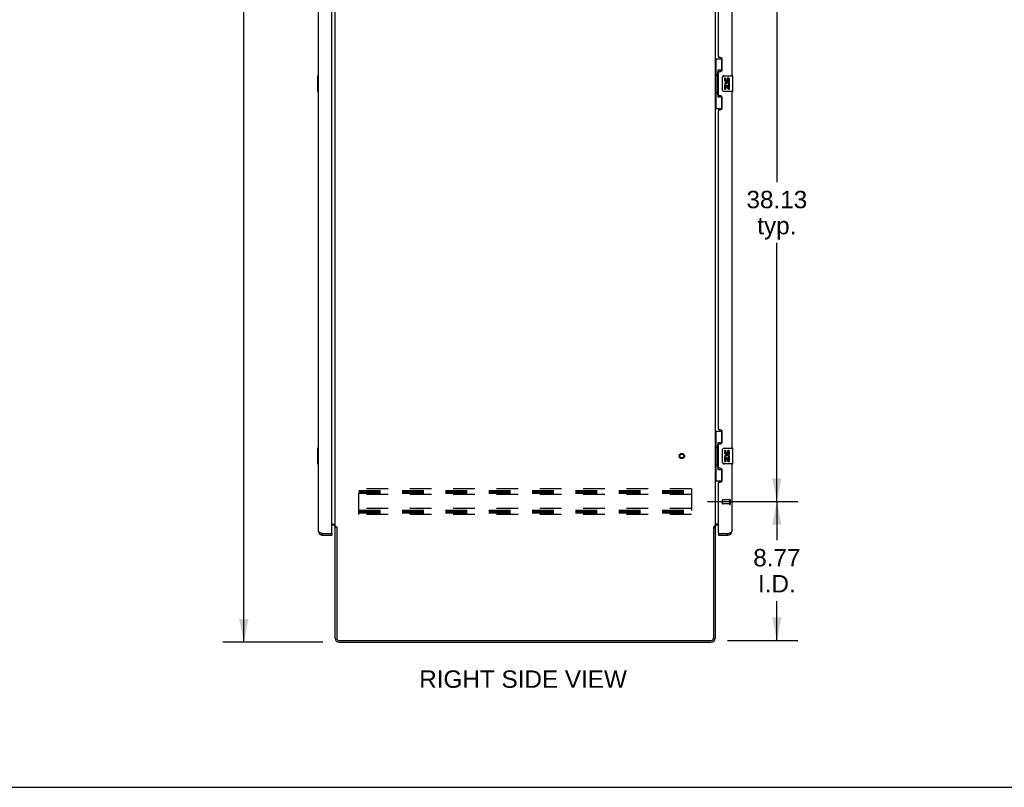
# Model space of a CAD drawing. Header units: inches. Extents: x 0 to 249, y 0 to 161.
# Tile 14 of 20: x 124 to 187, y 0 to 48. Entities that reach past the tile are written whole.
import ezdxf

# ---------------------------------------------------------------- set-up
doc = ezdxf.new("R2010")
doc.units = ezdxf.units.IN
doc.header["$LTSCALE"] = 13.679749
doc.header["$MEASUREMENT"] = 0
doc.linetypes.add('HIDDEN', pattern=[0.2, 0.1, -0.1])
doc.layers.get('0').update_dxf_attribs({"linetype": 'CONTINUOUS'})
for name, color, linetype in [('02___PRT_ALL_AXES', 7, 'CONTINUOUS'), ('DEFAULT_2', 8, 'HIDDEN'), ('DIMENSIONS', 7, 'CONTINUOUS')]:
    doc.layers.add(name, color=color, linetype=linetype)
doc.styles.get("Standard").update_dxf_attribs({"font": 'arial.ttf'})
doc.dimstyles.new('DIMSTYLE_1', dxfattribs={"dimtxt": 1.097306, "dimasz": 1.463075, "dimexe": 0.09, "dimexo": 0.07, "dimgap": 0.0375, "dimtad": 0, "dimtih": 1, "dimtoh": 1, "dimzin": 4, "dimdsep": 46, "dimtxsty": 'Standard', "dimblk": '_FILLED', "dimblk1": '_FILLED', "dimblk2": '_FILLED', "dimcen": 0.09, "dimazin": 1, "dimtfac": 1, "dimtdec": 3, "dimtofl": 0, "dimtmove": 0, "dimatfit": 3, "dimldrblk": '_FILLED', "dimfxl": 1, "dimtolj": 1, "dimtzin": 4, "dimarcsym": 0})

# ---------------------------------------------------------------- blocks, each defined once
blk = doc.blocks.new('_FILLED')
at = {"color": 0, "linetype": 'ByBlock'}
blk.add_solid([(0, 0), (-1, 0.2), (-1, -0.2)], dxfattribs=at)
blk = doc.blocks.new('*D6')
at = {"layer": 'DIMENSIONS', "color": 2, "linetype": 'Continuous'}
for p, q in [((143.502, 99.154), (137.199, 99.154)), ((138.516, 99.154), (138.516, 55.251)), ((138.516, 9.154), (138.516, 53.057)), ((143.502, 9.154), (137.199, 9.154))]:
    blk.add_line(p, q, dxfattribs=at)
at = {"layer": 'DIMENSIONS', "color": 2, "linetype": 'Continuous', "xscale": 1.4630747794, "yscale": 1.4630747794, "zscale": 1.4630747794}
for p, rotation in [((138.516, 99.154), 90), ((138.516, 9.154), 270)]:
    blk.add_blockref('_FILLED', p, dxfattribs=dict(at, rotation=rotation))
at = {"layer": 'DIMENSIONS', "color": 2, "linetype": 'Continuous', "insert": (138.516, 54.703), "char_height": 1.0973, "width": 3.83445, "attachment_point": 2, "line_spacing_factor": 0.9}
blk.add_mtext('90.00', dxfattribs=at)
blk = doc.blocks.new('*D11')
at = {"layer": 'DIMENSIONS', "color": 2, "linetype": 'Continuous'}
for p, q in [((167.804, 56.154), (173.495, 56.154)), ((172.178, 56.154), (172.178, 38.189)), ((172.178, 18.029), (172.178, 34.348)), ((167.804, 18.029), (173.495, 18.029))]:
    blk.add_line(p, q, dxfattribs=at)
at = {"layer": 'DIMENSIONS', "color": 2, "linetype": 'Continuous', "xscale": 1.4630747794, "yscale": 1.4630747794, "zscale": 1.4630747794}
for p, rotation in [((172.178, 56.154), 90), ((172.178, 18.029), 270)]:
    blk.add_blockref('_FILLED', p, dxfattribs=dict(at, rotation=rotation))
at = {"layer": 'DIMENSIONS', "color": 2, "linetype": 'Continuous', "insert": (172.178, 37.64), "char_height": 1.0973, "width": 3.83445, "attachment_point": 2, "line_spacing_factor": 0.9}
blk.add_mtext('38.13\\Ptyp.', dxfattribs=at)
blk = doc.blocks.new('*D12')
at = {"layer": 'DIMENSIONS', "color": 2, "linetype": 'Continuous'}
for p, q in [((167.804, 18.029), (173.495, 18.029)), ((172.178, 18.029), (172.178, 15.588)), ((172.178, 9.258), (172.178, 11.748)), ((169.058, 9.258), (173.495, 9.258))]:
    blk.add_line(p, q, dxfattribs=at)
at = {"layer": 'DIMENSIONS', "color": 2, "linetype": 'Continuous', "xscale": 1.4630747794, "yscale": 1.4630747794, "zscale": 1.4630747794}
for p, rotation in [((172.178, 18.029), 90), ((172.178, 9.258), 270)]:
    blk.add_blockref('_FILLED', p, dxfattribs=dict(at, rotation=rotation))
at = {"layer": 'DIMENSIONS', "color": 2, "linetype": 'Continuous', "insert": (172.178, 15.04), "char_height": 1.0973, "width": 2.9819, "attachment_point": 2, "line_spacing_factor": 0.9}
blk.add_mtext('8.77\\PI.D.', dxfattribs=at)

msp = doc.modelspace()

# ---------------------------------------------------------------- linework, layer by layer
at = {"color": 3, "linetype": 'Continuous'}
for p, q in [((143.222, 16.151), (143.222, 96.158)), ((144.076, 16.028), (144.076, 96.28)), ((144.28, 16.447), (144.28, 95.862)), ((168.28, 95.862), (168.28, 16.447)), ((169.338, 67.404), (169.338, 44.904)), ((168.484, 46.112), (168.484, 66.197)), ((168.604, 46.052), (168.544, 46.052)), ((168.734, 45.302), (168.734, 45.922)), ((168.484, 43.697), (168.484, 45.112)), ((168.544, 45.172), (168.604, 45.172)), ((168.604, 43.637), (168.544, 43.637)), ((169.338, 43.904), (169.338, 21.404)), ((168.734, 42.887), (168.734, 43.507)), ((168.484, 22.612), (168.484, 42.697)), ((168.544, 42.757), (168.604, 42.757)), ((168.604, 22.552), (168.544, 22.552)), ((168.734, 21.802), (168.734, 22.422)), ((168.484, 20.197), (168.484, 21.612)), ((168.544, 21.672), (168.604, 21.672)), ((168.604, 20.137), (168.544, 20.137)), ((168.734, 19.387), (168.734, 20.007)), ((169.338, 20.404), (169.338, 16.151)), ((168.484, 16.028), (168.484, 19.197)), ((168.544, 19.257), (168.604, 19.257)), ((144.076, 16.602), (144.28, 16.602)), ((144.138, 16.55), (144.076, 16.55)), ((144.28, 16.447), (144.355, 16.447)), ((144.28, 9.401), (144.28, 16.408)), ((144.371, 16.428), (144.373, 16.424)), ((144.384, 16.406), (144.384, 9.401)), ((168.176, 16.406), (168.176, 9.401)), ((168.28, 16.447), (168.206, 16.447)), ((168.484, 16.602), (168.28, 16.602)), ((168.28, 16.408), (168.28, 9.401)), ((168.484, 16.55), (168.423, 16.55)), ((143.469, 16.008), (144.056, 16.008)), ((143.469, 15.904), (144.076, 15.904)), ((168.484, 15.904), (169.092, 15.904)), ((168.504, 16.008), (169.092, 16.008)), ((169.092, 16.008), (169.124, 16.02)), ((144.527, 9.258), (168.034, 9.258)), ((144.527, 9.154), (168.034, 9.154))]:
    msp.add_line(p, q, dxfattribs=at)
at = {"color": 7, "linetype": 'Continuous'}
for p, q in [((168.28, 45.979), (168.721, 45.979)), ((168.319, 45.979), (168.319, 44.954)), ((168.684, 45.979), (168.684, 45.199)), ((143.162, 44.889), (143.162, 43.919)), ((143.222, 44.904), (143.177, 44.904)), ((143.209, 44.804), (143.209, 44.004)), ((168.297, 44.954), (168.42, 44.954)), ((168.297, 44.954), (168.297, 43.854)), ((168.42, 44.984), (168.42, 45.005)), ((168.42, 43.854), (168.42, 44.954)), ((168.684, 45.244), (168.457, 45.244)), ((168.457, 45.244), (168.457, 43.564)), ((168.743, 44.004), (168.743, 44.804)), ((168.843, 44.904), (169.383, 44.904)), ((169.398, 43.919), (169.398, 44.889)), ((143.177, 43.904), (143.222, 43.904)), ((168.297, 43.854), (168.42, 43.854)), ((168.319, 43.854), (168.319, 42.829)), ((168.42, 43.803), (168.42, 43.824)), ((168.457, 43.564), (168.684, 43.564)), ((168.684, 43.609), (168.684, 42.829)), ((169.383, 43.904), (168.843, 43.904)), ((168.28, 42.829), (168.721, 42.829)), ((168.28, 22.479), (168.721, 22.479)), ((168.319, 22.479), (168.319, 21.454)), ((168.684, 22.479), (168.684, 21.699)), ((143.162, 21.389), (143.162, 20.419)), ((143.222, 21.404), (143.177, 21.404)), ((143.209, 21.304), (143.209, 20.504)), ((168.297, 21.454), (168.42, 21.454)), ((168.297, 21.454), (168.297, 20.354)), ((168.42, 21.484), (168.42, 21.505)), ((168.42, 20.354), (168.42, 21.454)), ((168.684, 21.744), (168.457, 21.744)), ((168.457, 21.744), (168.457, 20.064)), ((168.743, 20.504), (168.743, 21.304)), ((168.843, 21.404), (169.383, 21.404)), ((169.398, 20.419), (169.398, 21.389)), ((143.177, 20.404), (143.222, 20.404)), ((168.297, 20.354), (168.42, 20.354)), ((168.319, 20.354), (168.319, 19.329)), ((168.42, 20.303), (168.42, 20.324)), ((168.457, 20.064), (168.684, 20.064)), ((168.684, 20.109), (168.684, 19.329)), ((169.383, 20.404), (168.843, 20.404)), ((168.28, 19.329), (168.721, 19.329)), ((144.384, 16.395), (144.28, 16.395)), ((168.176, 16.395), (168.28, 16.395)), ((143.469, 15.904), (143.469, 16.008)), ((144.056, 16.008), (144.076, 16.008)), ((144.076, 16.008), (144.076, 15.904)), ((168.484, 16.008), (168.504, 16.008)), ((168.484, 16.008), (168.484, 15.904)), ((169.092, 15.904), (169.092, 16.008)), ((0, 0), (248.723, 0))]:
    msp.add_line(p, q, dxfattribs=at)
for points in [[(143.207, 44.84), (143.208, 44.835), (143.208, 44.829), (143.208, 44.823), (143.209, 44.817), (143.209, 44.81), (143.209, 44.804)], [(168.457, 45.22), (168.457, 45.217), (168.458, 45.213), (168.459, 45.209), (168.46, 45.205), (168.462, 45.2), (168.464, 45.195), (168.466, 45.19), (168.469, 45.184), (168.472, 45.177), (168.476, 45.17), (168.481, 45.163), (168.485, 45.155), (168.491, 45.147), (168.493, 45.143)], [(168.743, 44.804), (168.743, 44.81), (168.744, 44.817), (168.745, 44.823), (168.746, 44.829), (168.748, 44.835), (168.75, 44.84)], [(143.209, 44.004), (143.209, 43.998), (143.209, 43.992), (143.208, 43.985), (143.208, 43.979), (143.208, 43.974), (143.207, 43.968)], [(168.493, 43.665), (168.491, 43.662), (168.485, 43.653), (168.481, 43.645), (168.476, 43.638), (168.472, 43.631), (168.469, 43.625), (168.466, 43.619), (168.464, 43.613), (168.462, 43.608), (168.46, 43.603), (168.459, 43.599), (168.458, 43.595), (168.457, 43.591), (168.457, 43.588)], [(168.75, 43.968), (168.748, 43.974), (168.746, 43.979), (168.745, 43.985), (168.744, 43.992), (168.743, 43.998), (168.743, 44.004)], [(143.207, 21.34), (143.208, 21.335), (143.208, 21.329), (143.208, 21.323), (143.209, 21.317), (143.209, 21.31), (143.209, 21.304)], [(168.457, 21.72), (168.457, 21.717), (168.458, 21.713), (168.459, 21.709), (168.46, 21.705), (168.462, 21.7), (168.464, 21.695), (168.466, 21.69), (168.469, 21.684), (168.472, 21.677), (168.476, 21.67), (168.481, 21.663), (168.485, 21.655), (168.491, 21.647), (168.493, 21.643)], [(168.743, 21.304), (168.743, 21.31), (168.744, 21.317), (168.745, 21.323), (168.746, 21.329), (168.748, 21.335), (168.75, 21.34)], [(143.209, 20.504), (143.209, 20.498), (143.209, 20.492), (143.208, 20.485), (143.208, 20.479), (143.208, 20.474), (143.207, 20.468)], [(168.493, 20.165), (168.491, 20.162), (168.485, 20.153), (168.481, 20.145), (168.476, 20.138), (168.472, 20.131), (168.469, 20.125), (168.466, 20.119), (168.464, 20.113), (168.462, 20.108), (168.46, 20.103), (168.459, 20.099), (168.458, 20.095), (168.457, 20.091), (168.457, 20.088)], [(168.75, 20.468), (168.748, 20.474), (168.746, 20.479), (168.745, 20.485), (168.744, 20.492), (168.743, 20.498), (168.743, 20.504)]]:
    msp.add_lwpolyline(points, dxfattribs=at)
at = {"color": 3, "linetype": 'Continuous'}
for points in [[(144.355, 16.447), (144.357, 16.445), (144.358, 16.443), (144.36, 16.442), (144.362, 16.44), (144.363, 16.439), (144.364, 16.437), (144.366, 16.436), (144.367, 16.435), (144.367, 16.433), (144.368, 16.432), (144.369, 16.431), (144.37, 16.429), (144.371, 16.428)], [(144.373, 16.424), (144.374, 16.422), (144.375, 16.421), (144.376, 16.419), (144.377, 16.417), (144.378, 16.415), (144.379, 16.414), (144.38, 16.412), (144.381, 16.41), (144.383, 16.408), (144.384, 16.406)], [(168.19, 16.428), (168.187, 16.424), (168.187, 16.422), (168.186, 16.421), (168.185, 16.419), (168.184, 16.417), (168.183, 16.415), (168.181, 16.414), (168.18, 16.412), (168.179, 16.41), (168.178, 16.408), (168.176, 16.406)], [(168.206, 16.447), (168.204, 16.445), (168.202, 16.443), (168.2, 16.442), (168.199, 16.44), (168.197, 16.439), (168.196, 16.437), (168.195, 16.436), (168.194, 16.435), (168.193, 16.433), (168.192, 16.432), (168.191, 16.431), (168.19, 16.429), (168.19, 16.428)], [(143.469, 16.008), (143.436, 16.02), (143.42, 16.026), (143.405, 16.032), (143.389, 16.038), (143.374, 16.044), (143.36, 16.05), (143.345, 16.056), (143.332, 16.062), (143.319, 16.067), (143.306, 16.073), (143.294, 16.079), (143.283, 16.085), (143.273, 16.091), (143.264, 16.097), (143.255, 16.103), (143.248, 16.109), (143.241, 16.115), (143.235, 16.121), (143.23, 16.127), (143.227, 16.133), (143.224, 16.139), (143.223, 16.145), (143.222, 16.151)], [(169.124, 16.02), (169.14, 16.026), (169.155, 16.032), (169.171, 16.038), (169.186, 16.044), (169.201, 16.05), (169.215, 16.056), (169.229, 16.062), (169.242, 16.067), (169.254, 16.073), (169.266, 16.079), (169.277, 16.085), (169.287, 16.091), (169.297, 16.097), (169.305, 16.103), (169.313, 16.109), (169.319, 16.115), (169.325, 16.121), (169.33, 16.127), (169.333, 16.133), (169.336, 16.139), (169.338, 16.145), (169.338, 16.151)]]:
    msp.add_lwpolyline(points, dxfattribs=at)
for centre, radius, start, end in [((168.544, 46.112), 0.06, 180, 270), ((168.604, 45.922), 0.13, 0, 90), ((168.544, 45.112), 0.06, 90, 180), ((168.604, 45.302), 0.13, 270, 360), ((168.544, 43.697), 0.06, 180, 270), ((168.604, 43.507), 0.13, 0, 90), ((168.544, 42.697), 0.06, 90, 180), ((168.604, 42.887), 0.13, 270, 360), ((168.544, 22.612), 0.06, 180, 270), ((168.604, 22.422), 0.13, 0, 90), ((168.604, 21.802), 0.13, 270, 360), ((168.544, 21.612), 0.06, 90, 180), ((168.544, 20.197), 0.06, 180, 270), ((168.604, 20.007), 0.13, 0, 90), ((168.604, 19.387), 0.13, 270, 360), ((168.544, 19.197), 0.06, 90, 180), ((144.138, 16.408), 0.142, 0, 90), ((168.423, 16.408), 0.142, 90, 180), ((143.469, 16.151), 0.246, 180, 270), ((144.056, 16.028), 0.02, 270, 360), ((168.504, 16.028), 0.02, 180, 270), ((169.092, 16.151), 0.246, 270, 360), ((144.527, 9.401), 0.246, 180, 270), ((144.527, 9.401), 0.143, 180, 270), ((168.034, 9.401), 0.246, 270, 360), ((168.034, 9.401), 0.142, 270, 360)]:
    msp.add_arc(centre, radius, start, end, dxfattribs=at)
at = {"color": 7, "linetype": 'Continuous'}
for centre, radius, start, end in [((143.177, 44.889), 0.015, 90, 180), ((143.207, 44.889), 0.015, 0, 90), ((168.843, 44.804), 0.1, 90, 158.79459), ((169.383, 44.889), 0.015, 0, 90), ((143.177, 43.919), 0.015, 180, 270), ((143.207, 43.919), 0.015, 270, 360), ((168.843, 44.004), 0.1, 201.20502, 270), ((169.383, 43.919), 0.015, 270, 360), ((143.177, 21.389), 0.015, 90, 180), ((143.207, 21.389), 0.015, 0, 90), ((168.843, 21.304), 0.1, 90, 158.79459), ((169.383, 21.389), 0.015, 0, 90), ((143.177, 20.419), 0.015, 180, 270), ((143.207, 20.419), 0.015, 270, 360), ((168.843, 20.504), 0.1, 201.20502, 270), ((169.383, 20.419), 0.015, 270, 360), ((143.469, 16.151), 0.142, 228.66126, 270), ((143.386, 16.294), 0.26, 270, 272.59366), ((169.092, 16.151), 0.142, 270, 311.33874), ((169.174, 16.294), 0.26, 267.38818, 270)]:
    msp.add_arc(centre, radius, start, end, dxfattribs=at)
for centre, start_param, end_param in [((168.524, 44.995), 0.699287, 1.51401), ((168.524, 44.995), -4.655602, -3.84088), ((168.524, 43.814), 0.699287, 1.51401), ((168.524, 43.814), -4.655602, -3.84088), ((168.524, 21.495), 0.699287, 1.51401), ((168.524, 21.495), -4.655602, -3.84088), ((168.524, 20.314), 0.699287, 1.51401), ((168.524, 20.314), -4.655602, -3.84088)]:
    msp.add_ellipse(centre, major_axis=(0, 0.18), ratio=0.579493, start_param=start_param, end_param=end_param, dxfattribs=at)
at = {"layer": '02___PRT_ALL_AXES', "color": 7, "linetype": 'Continuous'}
for p, q in [((168.944, 44.75), (168.881, 44.75)), ((168.881, 44.75), (168.881, 44.614)), ((168.899, 44.289), (168.881, 44.289)), ((168.881, 44.289), (168.881, 44.058)), ((168.933, 44.289), (168.961, 44.308)), ((168.933, 44.289), (169.195, 44.289)), ((168.944, 44.614), (168.944, 44.75)), ((168.944, 44.226), (169.009, 44.226)), ((168.944, 44.058), (168.944, 44.226)), ((169.009, 44.676), (169.009, 44.607)), ((169.009, 44.226), (169.009, 44.09)), ((169.069, 44.614), (169.069, 44.656)), ((169.069, 44.226), (169.132, 44.226)), ((169.069, 44.09), (169.069, 44.226)), ((169.124, 44.325), (169.182, 44.3)), ((169.132, 44.656), (169.132, 44.519)), ((169.132, 44.519), (169.195, 44.519)), ((169.132, 44.226), (169.132, 44.058)), ((169.195, 44.519), (169.195, 44.656)), ((169.195, 44.058), (169.195, 44.289)), ((168.881, 44.058), (168.944, 44.058)), ((169.009, 44.09), (169.069, 44.09)), ((169.132, 44.058), (169.195, 44.058)), ((168.944, 21.25), (168.881, 21.25)), ((168.881, 21.25), (168.881, 21.114)), ((168.944, 21.114), (168.944, 21.25)), ((169.009, 21.176), (169.009, 21.107)), ((169.069, 21.114), (169.069, 21.156)), ((169.132, 21.156), (169.132, 21.019)), ((169.195, 21.019), (169.195, 21.156)), ((168.899, 20.789), (168.881, 20.789)), ((168.881, 20.789), (168.881, 20.558)), ((168.881, 20.558), (168.944, 20.558)), ((168.933, 20.789), (168.961, 20.808)), ((168.933, 20.789), (169.195, 20.789)), ((168.944, 20.726), (169.009, 20.726)), ((168.944, 20.558), (168.944, 20.726)), ((169.009, 20.726), (169.009, 20.59)), ((169.009, 20.59), (169.069, 20.59)), ((169.069, 20.726), (169.132, 20.726)), ((169.069, 20.59), (169.069, 20.726)), ((169.124, 20.825), (169.182, 20.8)), ((169.132, 21.019), (169.195, 21.019)), ((169.132, 20.726), (169.132, 20.558)), ((169.132, 20.558), (169.195, 20.558)), ((169.195, 20.558), (169.195, 20.789))]:
    msp.add_line(p, q, dxfattribs=at)
at = {"layer": '02___PRT_ALL_AXES', "color": 8, "linetype": 'HIDDEN'}
for p, q in [((169.191, 18.132), (168.744, 18.132)), ((169.191, 18.132), (169.191, 17.884)), ((169.191, 17.884), (168.744, 17.884))]:
    msp.add_line(p, q, dxfattribs=at)
msp.add_circle((166.176, 20.904), 0.124, dxfattribs=at)
at = {"layer": '02___PRT_ALL_AXES', "color": 7, "linetype": 'Continuous'}
for centre, radius, start, end in [((169.035, 44.362), 0.154, 161.41988, 206.19629), ((168.975, 44.614), 0.0943, 180, 360), ((169.038, 44.362), 0.157, 336.59665, 161.87913), ((169.038, 44.362), 0.157, 205.73705, 207.8532), ((168.975, 44.614), 0.0314, 180, 261.22946), ((169.038, 44.362), 0.0943, 336.59665, 215.11217), ((168.974, 44.618), 0.0362, 263.42855, 341.76278), ((169.101, 44.656), 0.0943, 68.69989, 167.43379), ((169.101, 44.656), 0.0314, 0, 180.04847), ((169.101, 44.656), 0.0943, 0, 68.67039), ((169.101, 21.156), 0.0943, 68.69989, 167.43379), ((169.101, 21.156), 0.0314, 0, 180.04847), ((169.101, 21.156), 0.0943, 0, 68.67039), ((169.035, 20.862), 0.154, 161.41988, 206.19629), ((168.975, 21.114), 0.0943, 180, 360), ((169.038, 20.862), 0.157, 336.59665, 161.87913), ((169.038, 20.862), 0.157, 205.73705, 207.8532), ((168.975, 21.114), 0.0314, 180, 261.22946), ((169.038, 20.862), 0.0943, 336.59665, 215.11217), ((168.974, 21.118), 0.0362, 263.42855, 341.76278)]:
    msp.add_arc(centre, radius, start, end, dxfattribs=at)
at = {"layer": 'DEFAULT_2', "color": 8, "linetype": 'HIDDEN'}
for p, q in [((166.78, 18.842), (145.78, 18.842)), ((145.78, 17.217), (145.78, 18.842)), ((145.78, 18.738), (166.78, 18.738)), ((166.78, 18.842), (166.78, 17.217)), ((145.78, 18.648), (166.78, 18.648)), ((145.78, 18.571), (166.78, 18.571)), ((166.78, 18.467), (145.78, 18.467)), ((168.734, 18.122), (168.734, 17.894)), ((169.191, 18.15), (169.191, 17.866)), ((169.234, 18.15), (169.234, 17.866)), ((166.78, 17.592), (145.78, 17.592)), ((145.78, 17.488), (166.78, 17.488)), ((145.78, 17.398), (166.78, 17.398)), ((145.78, 17.321), (166.78, 17.321)), ((166.78, 17.217), (145.78, 17.217))]:
    msp.add_line(p, q, dxfattribs=at)
for radius in [0.164, 0.124]:
    msp.add_circle((166.176, 20.904), radius, dxfattribs=at)
for centre, radius, start, end in [((168.744, 18.122), 0.01, 90, 180), ((169.213, 18.15), 0.0215, 0, 180), ((168.744, 17.894), 0.01, 180, 270), ((169.213, 17.866), 0.0215, 180, 360)]:
    msp.add_arc(centre, radius, start, end, dxfattribs=at)

# ---------------------------------------------------------------- texts
at = {"layer": 'DIMENSIONS', "color": 2, "linetype": 'Continuous', "insert": (156.151, 7.376), "char_height": 1.09731, "width": 13.08609, "attachment_point": 2, "line_spacing_factor": 0.9}
msp.add_mtext('RIGHT SIDE VIEW', dxfattribs=at)

# ---------------------------------------------------------------- dimensions: what is measured, and where the dimension line sits
at = {"layer": 'DIMENSIONS', "color": 2, "linetype": 'Continuous'}
dim = msp.add_linear_dim(base=(138.516, 9.154), p1=(143.572, 99.154), p2=(143.572, 9.154), angle=270, dimstyle='DIMSTYLE_1', dxfattribs=at)
dim.commit()
dim.dimension.update_dxf_attribs({"geometry": '*D6', "text_midpoint": (138.511, 54.148), "dimtype": 160})
for base, p1, p2, angle, text, picture, middle in [((172.178427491, 18.029111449), (167.734233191, 56.154111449), (167.734233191, 18.029111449), 270, '<>\\Ptyp.', '*D11', (172.178427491, 36.268631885)), ((172.178, 18.029), (168.988, 9.258), (167.734, 18.029), 90, '<>\\PI.D.', '*D12', (172.178, 13.668))]:
    dim = msp.add_linear_dim(base=base, p1=p1, p2=p2, angle=angle, text=text, dimstyle='DIMSTYLE_1', dxfattribs=at)
    dim.commit()
    dim.dimension.update_dxf_attribs({"geometry": picture, "text_midpoint": middle, "dimtype": 160})

doc.saveas('drawing.dxf')
